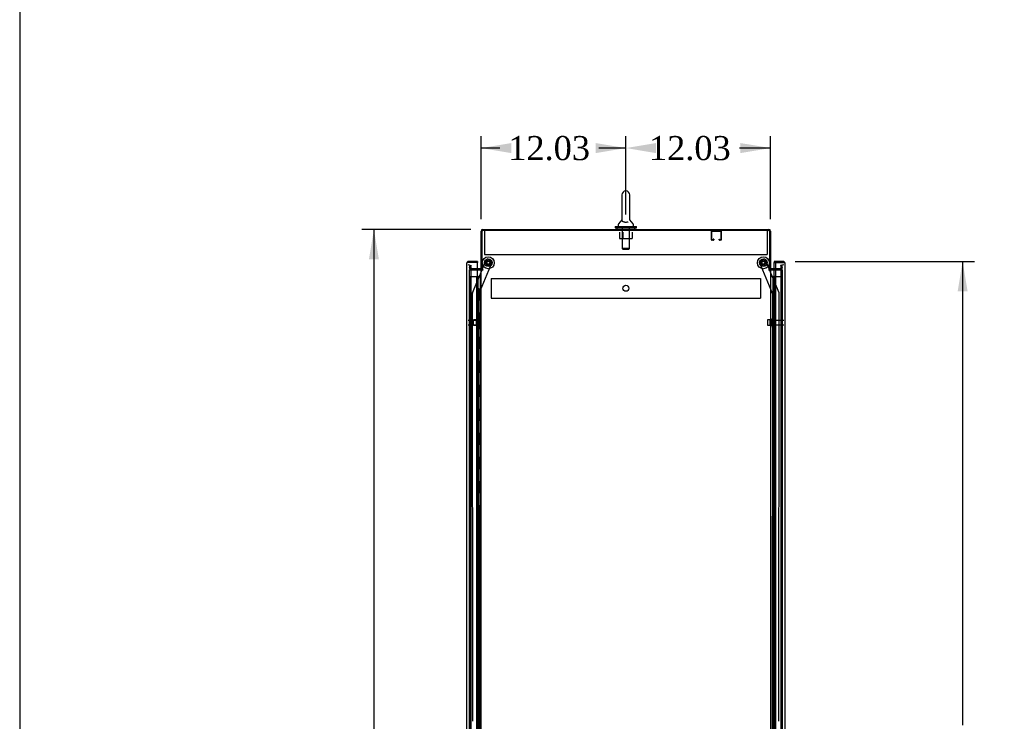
# Model space of a CAD drawing. Header units: inches. Extents: x 2 to 538, y -2 to 358.
# Tile 8 of 19: x 2 to 84, y 183 to 242. Entities that reach past the tile are written whole.
import ezdxf
from ezdxf.enums import TextEntityAlignment as Align
from ezdxf.lldxf.tags import DXFTag

# ---------------------------------------------------------------- set-up
doc = ezdxf.new("R2010")
doc.units = ezdxf.units.IN
doc.header["$MEASUREMENT"] = 0
for name, color, linetype in [('COM50677-1', 7, 'Continuous'), ('COM53964-2', 7, 'Continuous'), ('COM54746-78', 7, 'Continuous'), ('COM55914', 7, 'Continuous'), ('COM70220', 7, 'Continuous'), ('COM70449-3', 7, 'Continuous'), ('COM70839-6', 7, 'Continuous'), ('COM71197-4', 7, 'Continuous'), ('COM71199-6', 7, 'Continuous'), ('Default', 7, 'Continuous'), ('NTS18024', 7, 'Continuous'), ('NTS18147', 7, 'Continuous'), ('ROL87452', 7, 'Continuous'), ('RVT17786', 7, 'Continuous'), ('SCS86414', 7, 'Continuous'), ('STD26122', 7, 'Continuous'), ('WAF25376', 7, 'Continuous'), ('WAF25377', 7, 'Continuous'), ('WAM254785', 7, 'Continuous'), ('WAM30038', 7, 'Continuous')]:
    doc.layers.add(name, color=color, linetype=linetype)
doc.styles.add('SEACAD_Times_New_Roman', font='times.ttf')
tags = doc.linetypes.add('HIDDEN2', pattern=[0.1875, 0.125, -0.0625]).pattern_tags.tags
tags[6:7] = [DXFTag(74, 4), DXFTag(75, 0), DXFTag(340, '0'), DXFTag(46, 0.0), DXFTag(50, 0.0), DXFTag(44, 0.0), DXFTag(45, 0.0)]
tags[4:5] = [DXFTag(74, 4), DXFTag(75, 0), DXFTag(340, '0'), DXFTag(46, 0.0), DXFTag(50, 0.0), DXFTag(44, 0.0), DXFTag(45, 0.0)]
doc.dimstyles.new('HAMMOND_(STH_-_540x360)', dxfattribs={"dimtxt": 2, "dimasz": 2.5, "dimexe": 1, "dimexo": 1, "dimgap": 0.5, "dimtad": 0, "dimtih": 1, "dimtoh": 1, "dimzin": 0, "dimdsep": 46, "dimtxsty": 'SEACAD_Times_New_Roman', "dimblk1": '_SE_FILLED', "dimblk2": '_SE_FILLED', "dimsah": 1, "dimcen": 1, "dimadec": 0, "dimazin": 0, "dimtfac": 0.8, "dimtofl": 0, "dimtmove": 0, "dimatfit": 3, "dimfxl": 1, "dimtolj": 1, "dimtzin": 0, "dimarcsym": 0})

# ---------------------------------------------------------------- blocks, each defined once
blk = doc.blocks.new('SE4')
at = {"layer": 'COM50677-1', "color": 7, "linetype": 'HIDDEN2'}
for p, q in [((40.673, 224.147), (40.673, 223.962)), ((40.673, 223.962), (40.673, 222.147)), ((64.173, 224.147), (64.173, 223.962)), ((64.173, 223.962), (64.173, 222.147)), ((40.673, 222.147), (64.173, 222.147))]:
    blk.add_line(p, q, dxfattribs=at)
at = {"layer": 'COM53964-2', "color": 7, "linetype": 'HIDDEN2'}
for p, q in [((41.235, 220.156), (41.235, 220.018)), ((41.235, 220.156), (63.61, 220.156)), ((41.235, 220.018), (41.235, 218.669)), ((63.61, 220.156), (63.61, 220.018)), ((63.61, 220.018), (63.61, 218.669)), ((41.235, 218.669), (41.235, 218.531)), ((63.61, 218.669), (63.61, 218.531)), ((41.235, 218.531), (63.61, 218.531))]:
    blk.add_line(p, q, dxfattribs=at)
blk.add_circle((52.423, 219.344), 0.25, dxfattribs=at)
at = {"layer": 'COM54746-78', "color": 7, "linetype": 'HIDDEN2'}
for p, q in [((39.49, 220.321), (40.015, 220.321)), ((39.49, 142.321), (39.49, 220.321)), ((40.015, 220.321), (40.04, 220.321)), ((40.032, 220.33), (40.032, 220.356)), ((40.032, 220.356), (40.082, 220.356)), ((40.082, 220.33), (40.032, 220.33)), ((40.04, 142.321), (40.04, 220.321)), ((40.095, 220.321), (40.04, 220.321)), ((40.045, 220.33), (40.045, 142.321)), ((40.082, 220.356), (40.107, 220.356)), ((40.082, 220.33), (40.107, 220.33)), ((40.095, 220.321), (40.136, 220.321)), ((40.095, 219.321), (40.095, 220.321)), ((40.107, 220.356), (40.157, 220.356)), ((40.157, 220.33), (40.107, 220.33)), ((40.136, 220.321), (40.331, 220.321)), ((40.136, 219.321), (40.136, 220.321)), ((40.145, 142.321), (40.145, 220.33)), ((40.157, 220.356), (40.157, 220.33)), ((40.331, 220.321), (40.393, 220.321)), ((40.331, 142.321), (40.331, 220.321)), ((64.701, 220.321), (64.701, 142.321)), ((64.801, 142.321), (64.801, 220.321)), ((64.87, 220.321), (65.355, 220.321)), ((65.355, 142.321), (65.355, 220.321)), ((40.04, 219.321), (40.095, 219.321)), ((40.084, 219.321), (40.212, 219.321)), ((40.084, 218.321), (40.084, 219.321)), ((40.181, 218.321), (40.181, 219.321)), ((40.206, 219.321), (40.206, 218.321)), ((40.212, 218.321), (40.212, 219.321)), ((64.664, 219.321), (64.634, 219.321)), ((64.634, 219.321), (64.634, 218.321)), ((40.04, 218.321), (40.095, 218.321)), ((40.084, 218.321), (40.212, 218.321)), ((40.095, 217.321), (40.095, 218.321)), ((40.136, 217.321), (40.136, 218.321)), ((64.664, 218.321), (64.634, 218.321)), ((40.04, 217.321), (40.095, 217.321)), ((40.084, 217.321), (40.212, 217.321)), ((40.084, 216.321), (40.084, 217.321)), ((40.181, 216.321), (40.181, 217.321)), ((40.206, 217.321), (40.206, 216.321)), ((40.212, 216.321), (40.212, 217.321)), ((64.664, 217.321), (64.634, 217.321)), ((64.634, 217.321), (64.634, 216.321)), ((40.04, 216.321), (40.095, 216.321)), ((40.084, 216.321), (40.212, 216.321)), ((40.095, 215.321), (40.095, 216.321)), ((40.136, 215.321), (40.136, 216.321)), ((64.664, 216.321), (64.634, 216.321)), ((40.04, 215.321), (40.095, 215.321)), ((40.084, 215.321), (40.212, 215.321)), ((40.084, 214.321), (40.084, 215.321)), ((40.181, 214.321), (40.181, 215.321)), ((40.206, 215.321), (40.206, 214.321)), ((40.212, 214.321), (40.212, 215.321)), ((64.664, 215.321), (64.634, 215.321)), ((64.634, 215.321), (64.634, 214.321)), ((40.04, 214.321), (40.095, 214.321)), ((40.084, 214.321), (40.212, 214.321)), ((40.095, 213.321), (40.095, 214.321)), ((40.136, 213.321), (40.136, 214.321)), ((64.664, 214.321), (64.634, 214.321)), ((40.04, 213.321), (40.095, 213.321)), ((40.084, 213.321), (40.212, 213.321)), ((40.084, 212.321), (40.084, 213.321)), ((40.181, 212.321), (40.181, 213.321)), ((40.206, 213.321), (40.206, 212.321)), ((40.212, 212.321), (40.212, 213.321)), ((64.664, 213.321), (64.634, 213.321)), ((64.634, 213.321), (64.634, 212.321)), ((40.04, 212.321), (40.095, 212.321)), ((40.084, 212.321), (40.212, 212.321)), ((40.095, 211.321), (40.095, 212.321)), ((40.136, 211.321), (40.136, 212.321)), ((64.664, 212.321), (64.634, 212.321)), ((40.04, 211.321), (40.095, 211.321)), ((40.084, 211.321), (40.212, 211.321)), ((40.084, 210.321), (40.084, 211.321)), ((40.181, 210.321), (40.181, 211.321)), ((40.206, 211.321), (40.206, 210.321)), ((40.212, 210.321), (40.212, 211.321)), ((64.664, 211.321), (64.634, 211.321)), ((64.634, 211.321), (64.634, 210.321)), ((40.04, 210.321), (40.095, 210.321)), ((40.084, 210.321), (40.212, 210.321)), ((40.095, 209.321), (40.095, 210.321)), ((40.136, 209.321), (40.136, 210.321)), ((64.664, 210.321), (64.634, 210.321)), ((40.04, 209.321), (40.095, 209.321)), ((40.084, 209.321), (40.212, 209.321)), ((40.084, 208.321), (40.084, 209.321)), ((40.181, 208.321), (40.181, 209.321)), ((40.206, 209.321), (40.206, 208.321)), ((40.212, 208.321), (40.212, 209.321)), ((64.664, 209.321), (64.634, 209.321)), ((64.634, 209.321), (64.634, 208.321)), ((40.04, 208.321), (40.095, 208.321)), ((40.084, 208.321), (40.212, 208.321)), ((40.095, 207.321), (40.095, 208.321)), ((40.136, 207.321), (40.136, 208.321)), ((64.664, 208.321), (64.634, 208.321)), ((40.04, 207.321), (40.095, 207.321)), ((40.084, 207.321), (40.212, 207.321)), ((40.084, 206.321), (40.084, 207.321)), ((40.181, 206.321), (40.181, 207.321)), ((40.206, 207.321), (40.206, 206.321)), ((40.212, 206.321), (40.212, 207.321)), ((64.664, 207.321), (64.634, 207.321)), ((64.634, 207.321), (64.634, 206.321)), ((40.04, 206.321), (40.095, 206.321)), ((40.084, 206.321), (40.212, 206.321)), ((40.095, 205.321), (40.095, 206.321)), ((40.136, 205.321), (40.136, 206.321)), ((64.664, 206.321), (64.634, 206.321)), ((40.04, 205.321), (40.095, 205.321)), ((40.084, 205.321), (40.212, 205.321)), ((40.084, 204.321), (40.084, 205.321)), ((40.181, 204.321), (40.181, 205.321)), ((40.206, 205.321), (40.206, 204.321)), ((40.212, 204.321), (40.212, 205.321)), ((64.664, 205.321), (64.634, 205.321)), ((64.634, 205.321), (64.634, 204.321)), ((40.04, 204.321), (40.095, 204.321)), ((40.084, 204.321), (40.212, 204.321)), ((40.095, 203.321), (40.095, 204.321)), ((40.136, 203.321), (40.136, 204.321)), ((64.664, 204.321), (64.634, 204.321)), ((40.04, 203.321), (40.095, 203.321)), ((40.084, 203.321), (40.212, 203.321)), ((40.084, 202.321), (40.084, 203.321)), ((40.181, 202.321), (40.181, 203.321)), ((40.206, 203.321), (40.206, 202.321)), ((40.212, 202.321), (40.212, 203.321)), ((64.664, 203.321), (64.634, 203.321)), ((64.634, 203.321), (64.634, 202.321)), ((40.04, 202.321), (40.095, 202.321)), ((40.084, 202.321), (40.212, 202.321)), ((40.095, 201.321), (40.095, 202.321)), ((40.136, 201.321), (40.136, 202.321)), ((64.664, 202.321), (64.634, 202.321)), ((40.04, 201.321), (40.095, 201.321)), ((40.084, 201.321), (40.212, 201.321)), ((40.084, 200.321), (40.084, 201.321)), ((40.181, 200.321), (40.181, 201.321)), ((40.206, 201.321), (40.206, 200.321)), ((40.212, 200.321), (40.212, 201.321)), ((64.664, 201.321), (64.634, 201.321)), ((64.634, 201.321), (64.634, 200.321)), ((40.04, 200.321), (40.095, 200.321)), ((40.084, 200.321), (40.212, 200.321)), ((40.095, 199.321), (40.095, 200.321)), ((40.136, 199.321), (40.136, 200.321)), ((64.664, 200.321), (64.634, 200.321)), ((40.04, 199.321), (40.095, 199.321)), ((40.084, 199.321), (40.212, 199.321)), ((40.084, 198.321), (40.084, 199.321)), ((40.181, 198.321), (40.181, 199.321)), ((40.206, 199.321), (40.206, 198.321)), ((40.212, 198.321), (40.212, 199.321)), ((64.664, 199.321), (64.634, 199.321)), ((64.634, 199.321), (64.634, 198.321)), ((40.04, 198.321), (40.095, 198.321)), ((40.084, 198.321), (40.212, 198.321)), ((40.095, 197.321), (40.095, 198.321)), ((40.136, 197.321), (40.136, 198.321)), ((64.664, 198.321), (64.634, 198.321)), ((40.04, 197.321), (40.095, 197.321)), ((40.084, 197.321), (40.212, 197.321)), ((40.084, 196.321), (40.084, 197.321)), ((40.181, 196.321), (40.181, 197.321)), ((40.206, 197.321), (40.206, 196.321)), ((40.212, 196.321), (40.212, 197.321)), ((64.664, 197.321), (64.634, 197.321)), ((64.634, 197.321), (64.634, 196.321)), ((40.04, 196.321), (40.095, 196.321)), ((40.084, 196.321), (40.212, 196.321)), ((40.095, 195.321), (40.095, 196.321)), ((40.136, 195.321), (40.136, 196.321)), ((64.664, 196.321), (64.634, 196.321)), ((40.04, 195.321), (40.095, 195.321)), ((40.084, 195.321), (40.212, 195.321)), ((40.084, 194.321), (40.084, 195.321)), ((40.181, 194.321), (40.181, 195.321)), ((40.206, 195.321), (40.206, 194.321)), ((40.212, 194.321), (40.212, 195.321)), ((64.664, 195.321), (64.634, 195.321)), ((64.634, 195.321), (64.634, 194.321)), ((40.04, 194.321), (40.095, 194.321)), ((40.084, 194.321), (40.212, 194.321)), ((40.095, 193.321), (40.095, 194.321)), ((40.136, 193.321), (40.136, 194.321)), ((64.664, 194.321), (64.634, 194.321)), ((40.04, 193.321), (40.095, 193.321)), ((40.084, 193.321), (40.212, 193.321)), ((40.084, 192.321), (40.084, 193.321)), ((40.181, 192.321), (40.181, 193.321)), ((40.206, 193.321), (40.206, 192.321)), ((40.212, 192.321), (40.212, 193.321)), ((64.664, 193.321), (64.634, 193.321)), ((64.634, 193.321), (64.634, 192.321)), ((40.04, 192.321), (40.095, 192.321)), ((40.084, 192.321), (40.212, 192.321)), ((40.095, 191.321), (40.095, 192.321)), ((40.136, 191.321), (40.136, 192.321)), ((64.664, 192.321), (64.634, 192.321)), ((40.04, 191.321), (40.095, 191.321)), ((40.084, 191.321), (40.212, 191.321)), ((40.084, 190.321), (40.084, 191.321)), ((40.181, 190.321), (40.181, 191.321)), ((40.206, 191.321), (40.206, 190.321)), ((40.212, 190.321), (40.212, 191.321)), ((64.664, 191.321), (64.634, 191.321)), ((64.634, 191.321), (64.634, 190.321)), ((40.04, 190.321), (40.095, 190.321)), ((40.084, 190.321), (40.212, 190.321)), ((40.095, 189.321), (40.095, 190.321)), ((40.136, 189.321), (40.136, 190.321)), ((64.664, 190.321), (64.634, 190.321)), ((40.04, 189.321), (40.095, 189.321)), ((40.084, 189.321), (40.212, 189.321)), ((40.084, 188.321), (40.084, 189.321)), ((40.181, 188.321), (40.181, 189.321)), ((40.206, 189.321), (40.206, 188.321)), ((40.212, 188.321), (40.212, 189.321)), ((64.664, 189.321), (64.634, 189.321)), ((64.634, 189.321), (64.634, 188.321)), ((40.04, 188.321), (40.095, 188.321)), ((40.084, 188.321), (40.212, 188.321)), ((40.095, 187.321), (40.095, 188.321)), ((40.136, 187.321), (40.136, 188.321)), ((64.664, 188.321), (64.634, 188.321)), ((40.04, 187.321), (40.095, 187.321)), ((40.084, 187.321), (40.212, 187.321)), ((40.084, 186.321), (40.084, 187.321)), ((40.181, 186.321), (40.181, 187.321)), ((40.206, 187.321), (40.206, 186.321)), ((40.212, 186.321), (40.212, 187.321)), ((64.664, 187.321), (64.634, 187.321)), ((64.634, 187.321), (64.634, 186.321)), ((40.04, 186.321), (40.095, 186.321)), ((40.084, 186.321), (40.212, 186.321)), ((40.095, 185.321), (40.095, 186.321)), ((40.136, 185.321), (40.136, 186.321)), ((64.664, 186.321), (64.634, 186.321)), ((40.04, 185.321), (40.095, 185.321)), ((40.084, 185.321), (40.212, 185.321)), ((40.084, 184.321), (40.084, 185.321)), ((40.181, 184.321), (40.181, 185.321)), ((40.206, 185.321), (40.206, 184.321)), ((40.212, 184.321), (40.212, 185.321)), ((64.664, 185.321), (64.634, 185.321)), ((64.634, 185.321), (64.634, 184.321)), ((40.04, 184.321), (40.095, 184.321)), ((40.084, 184.321), (40.212, 184.321)), ((40.095, 183.321), (40.095, 184.321)), ((40.136, 183.321), (40.136, 184.321)), ((64.664, 184.321), (64.634, 184.321))]:
    blk.add_line(p, q, dxfattribs=at)
at = {"layer": 'COM54746-78', "color": 7, "linetype": 'Continuous'}
for p, q in [((64.453, 220.321), (64.664, 220.321)), ((64.664, 220.321), (64.868, 220.321)), ((64.664, 219.321), (64.664, 220.321)), ((64.688, 220.33), (64.688, 220.356)), ((64.688, 220.356), (64.738, 220.356)), ((64.738, 220.33), (64.688, 220.33)), ((64.701, 220.33), (64.701, 220.321)), ((64.738, 220.356), (64.763, 220.356)), ((64.738, 220.33), (64.763, 220.33)), ((64.763, 220.356), (64.813, 220.356)), ((64.813, 220.33), (64.763, 220.33)), ((64.801, 220.321), (64.801, 220.33)), ((64.813, 220.356), (64.813, 220.33)), ((64.868, 220.321), (64.87, 220.321)), ((64.868, 219.321), (64.868, 220.321)), ((64.868, 219.321), (64.664, 219.321)), ((64.868, 219.321), (64.664, 219.321)), ((64.664, 218.321), (64.664, 219.321)), ((64.868, 218.321), (64.868, 219.321)), ((64.868, 218.321), (64.664, 218.321)), ((64.868, 218.321), (64.664, 218.321)), ((64.664, 217.321), (64.664, 218.321)), ((64.868, 217.321), (64.868, 218.321)), ((64.868, 217.321), (64.664, 217.321)), ((64.868, 217.321), (64.664, 217.321)), ((64.664, 216.321), (64.664, 217.321)), ((64.868, 216.321), (64.868, 217.321)), ((64.868, 216.321), (64.664, 216.321)), ((64.868, 216.321), (64.664, 216.321)), ((64.664, 215.321), (64.664, 216.321)), ((64.868, 215.321), (64.868, 216.321)), ((64.868, 215.321), (64.664, 215.321)), ((64.868, 215.321), (64.664, 215.321)), ((64.664, 214.321), (64.664, 215.321)), ((64.868, 214.321), (64.868, 215.321)), ((64.868, 214.321), (64.664, 214.321)), ((64.868, 214.321), (64.664, 214.321)), ((64.664, 213.321), (64.664, 214.321)), ((64.868, 213.321), (64.868, 214.321)), ((64.868, 213.321), (64.664, 213.321)), ((64.868, 213.321), (64.664, 213.321)), ((64.664, 212.321), (64.664, 213.321)), ((64.868, 212.321), (64.868, 213.321)), ((64.868, 212.321), (64.664, 212.321)), ((64.868, 212.321), (64.664, 212.321)), ((64.664, 211.321), (64.664, 212.321)), ((64.868, 211.321), (64.868, 212.321)), ((64.868, 211.321), (64.664, 211.321)), ((64.868, 211.321), (64.664, 211.321)), ((64.664, 210.321), (64.664, 211.321)), ((64.868, 210.321), (64.868, 211.321)), ((64.868, 210.321), (64.664, 210.321)), ((64.868, 210.321), (64.664, 210.321)), ((64.664, 209.321), (64.664, 210.321)), ((64.868, 209.321), (64.868, 210.321)), ((64.868, 209.321), (64.664, 209.321)), ((64.868, 209.321), (64.664, 209.321)), ((64.664, 208.321), (64.664, 209.321)), ((64.868, 208.321), (64.868, 209.321)), ((64.868, 208.321), (64.664, 208.321)), ((64.868, 208.321), (64.664, 208.321)), ((64.664, 207.321), (64.664, 208.321)), ((64.868, 207.321), (64.868, 208.321)), ((64.868, 207.321), (64.664, 207.321)), ((64.868, 207.321), (64.664, 207.321)), ((64.664, 206.321), (64.664, 207.321)), ((64.868, 206.321), (64.868, 207.321)), ((64.868, 206.321), (64.664, 206.321)), ((64.868, 206.321), (64.664, 206.321)), ((64.664, 205.321), (64.664, 206.321)), ((64.868, 205.321), (64.868, 206.321)), ((64.868, 205.321), (64.664, 205.321)), ((64.868, 205.321), (64.664, 205.321)), ((64.664, 204.321), (64.664, 205.321)), ((64.868, 204.321), (64.868, 205.321)), ((64.868, 204.321), (64.664, 204.321)), ((64.868, 204.321), (64.664, 204.321)), ((64.664, 203.321), (64.664, 204.321)), ((64.868, 203.321), (64.868, 204.321)), ((64.868, 203.321), (64.664, 203.321)), ((64.868, 203.321), (64.664, 203.321)), ((64.664, 202.321), (64.664, 203.321)), ((64.868, 202.321), (64.868, 203.321)), ((64.868, 202.321), (64.664, 202.321)), ((64.868, 202.321), (64.664, 202.321)), ((64.664, 201.321), (64.664, 202.321)), ((64.868, 201.321), (64.868, 202.321)), ((64.868, 201.321), (64.664, 201.321)), ((64.868, 201.321), (64.664, 201.321)), ((64.664, 200.321), (64.664, 201.321)), ((64.868, 200.321), (64.868, 201.321)), ((64.868, 200.321), (64.664, 200.321)), ((64.868, 200.321), (64.664, 200.321)), ((64.664, 199.321), (64.664, 200.321)), ((64.868, 199.321), (64.868, 200.321)), ((64.868, 199.321), (64.664, 199.321)), ((64.868, 199.321), (64.664, 199.321)), ((64.664, 198.321), (64.664, 199.321)), ((64.868, 198.321), (64.868, 199.321)), ((64.868, 198.321), (64.664, 198.321)), ((64.868, 198.321), (64.664, 198.321)), ((64.664, 197.321), (64.664, 198.321)), ((64.868, 197.321), (64.868, 198.321)), ((64.868, 197.321), (64.664, 197.321)), ((64.868, 197.321), (64.664, 197.321)), ((64.664, 196.321), (64.664, 197.321)), ((64.868, 196.321), (64.868, 197.321)), ((64.868, 196.321), (64.664, 196.321)), ((64.868, 196.321), (64.664, 196.321)), ((64.664, 195.321), (64.664, 196.321)), ((64.868, 195.321), (64.868, 196.321)), ((64.868, 195.321), (64.664, 195.321)), ((64.868, 195.321), (64.664, 195.321)), ((64.664, 194.321), (64.664, 195.321)), ((64.868, 194.321), (64.868, 195.321)), ((64.868, 194.321), (64.664, 194.321)), ((64.868, 194.321), (64.664, 194.321)), ((64.664, 193.321), (64.664, 194.321)), ((64.868, 193.321), (64.868, 194.321)), ((64.868, 193.321), (64.664, 193.321)), ((64.868, 193.321), (64.664, 193.321)), ((64.664, 192.321), (64.664, 193.321)), ((64.868, 192.321), (64.868, 193.321)), ((64.868, 192.321), (64.664, 192.321)), ((64.868, 192.321), (64.664, 192.321)), ((64.664, 191.321), (64.664, 192.321)), ((64.868, 191.321), (64.868, 192.321)), ((64.868, 191.321), (64.664, 191.321)), ((64.868, 191.321), (64.664, 191.321)), ((64.664, 190.321), (64.664, 191.321)), ((64.868, 190.321), (64.868, 191.321)), ((64.868, 190.321), (64.664, 190.321)), ((64.868, 190.321), (64.664, 190.321)), ((64.664, 189.321), (64.664, 190.321)), ((64.868, 189.321), (64.868, 190.321)), ((64.868, 189.321), (64.664, 189.321)), ((64.868, 189.321), (64.664, 189.321)), ((64.664, 188.321), (64.664, 189.321)), ((64.868, 188.321), (64.868, 189.321)), ((64.868, 188.321), (64.664, 188.321)), ((64.868, 188.321), (64.664, 188.321)), ((64.664, 187.321), (64.664, 188.321)), ((64.868, 187.321), (64.868, 188.321)), ((64.868, 187.321), (64.664, 187.321)), ((64.868, 187.321), (64.664, 187.321)), ((64.664, 186.321), (64.664, 187.321)), ((64.868, 186.321), (64.868, 187.321)), ((64.868, 186.321), (64.664, 186.321)), ((64.868, 186.321), (64.664, 186.321)), ((64.664, 185.321), (64.664, 186.321)), ((64.868, 185.321), (64.868, 186.321)), ((64.868, 185.321), (64.664, 185.321)), ((64.868, 185.321), (64.664, 185.321)), ((64.664, 184.321), (64.664, 185.321)), ((64.868, 184.321), (64.868, 185.321)), ((64.868, 184.321), (64.664, 184.321)), ((64.868, 184.321), (64.664, 184.321)), ((64.664, 183.321), (64.664, 184.321)), ((64.868, 183.321), (64.868, 184.321))]:
    blk.add_line(p, q, dxfattribs=at)
at = {"layer": 'COM55914', "color": 7, "linetype": 'HIDDEN2'}
for p, q in [((59.545, 223.377), (59.545, 224.104)), ((59.585, 223.377), (59.585, 224.104)), ((59.588, 224.107), (60.315, 224.107)), ((60.318, 224.104), (60.318, 223.377)), ((60.358, 224.104), (60.358, 223.377)), ((59.69, 223.374), (59.588, 223.374)), ((59.69, 223.334), (59.588, 223.334)), ((59.693, 223.428), (59.693, 223.377)), ((59.733, 223.428), (59.693, 223.428)), ((59.733, 223.428), (59.733, 223.377)), ((60.17, 223.377), (60.17, 223.428)), ((60.17, 223.428), (60.21, 223.428)), ((60.21, 223.377), (60.21, 223.428)), ((60.315, 223.374), (60.213, 223.374)), ((60.315, 223.334), (60.213, 223.334))]:
    blk.add_line(p, q, dxfattribs=at)
for centre, radius, start, end in [((59.588, 224.104), 0.043, 90, 180), ((59.588, 224.104), 0.003, 90, 180), ((60.315, 224.104), 0.043, 0, 90), ((60.315, 224.104), 0.003, 0, 90), ((59.588, 223.377), 0.043, 180, 270), ((59.588, 223.377), 0.003, 180, 270), ((59.69, 223.377), 0.003, 270, 0), ((59.69, 223.377), 0.043, 270, 0), ((60.213, 223.377), 0.043, 180, 270), ((60.213, 223.377), 0.003, 180, 270), ((60.315, 223.377), 0.003, 270, 0), ((60.315, 223.377), 0.043, 270, 0)]:
    blk.add_arc(centre, radius, start, end, dxfattribs=at)
at = {"layer": 'COM70220', "color": 7, "linetype": 'HIDDEN2'}
for p, q in [((39.551, 220.789), (39.551, 221.039)), ((65.295, 221.039), (65.295, 220.789)), ((39.551, 141.854), (39.551, 220.789)), ((65.295, 220.789), (65.295, 141.854))]:
    blk.add_line(p, q, dxfattribs=at)
for centre, start, end in [((39.301, 221.039), 0, 90), ((65.545, 221.039), 90, 180)]:
    blk.add_arc(centre, 0.25, start, end, dxfattribs=at)
at = {"layer": 'COM70449-3', "color": 7, "linetype": 'Continuous'}
for p, q in [((40.393, 220.897), (40.393, 224.099)), ((40.536, 224.242), (64.31, 224.242)), ((64.453, 224.099), (64.453, 220.897)), ((40.345, 220.962), (40.081, 220.962)), ((40.488, 220.897), (40.393, 220.897)), ((64.358, 220.897), (64.453, 220.897)), ((64.87, 220.962), (64.501, 220.962))]:
    blk.add_line(p, q, dxfattribs=at)
at = {"layer": 'COM70449-3', "color": 7, "linetype": 'HIDDEN2'}
for p, q in [((39.427, 221.035), (39.468, 221.264)), ((39.468, 221.264), (39.561, 221.247)), ((39.521, 221.019), (39.561, 221.247)), ((65.377, 221.264), (65.284, 221.247)), ((65.284, 221.247), (65.324, 221.019)), ((65.377, 221.264), (65.418, 221.035)), ((40.081, 220.962), (39.568, 220.962)), ((65.277, 220.962), (64.87, 220.962))]:
    blk.add_line(p, q, dxfattribs=at)
at = {"layer": 'COM70449-3', "color": 7, "linetype": 'Continuous'}
for centre, radius, start, end in [((40.536, 224.099), 0.143, 90, 180), ((64.31, 224.099), 0.143, 0, 90), ((40.345, 221.01), 0.048, 270, 0), ((40.345, 221.01), 0.143, 270, 307.79488), ((64.501, 221.01), 0.143, 232.20512, 270), ((64.501, 221.01), 0.048, 180, 270)]:
    blk.add_arc(centre, radius, start, end, dxfattribs=at)
at = {"layer": 'COM70449-3', "color": 7, "linetype": 'HIDDEN2'}
for centre, radius, start, end in [((40.536, 224.099), 0.048, 90, 180), ((64.31, 224.099), 0.048, 0, 90), ((39.568, 221.01), 0.143, 170, 270), ((65.277, 221.01), 0.143, 270, 10), ((39.568, 221.01), 0.048, 170, 270), ((65.277, 221.01), 0.048, 270, 10)]:
    blk.add_arc(centre, radius, start, end, dxfattribs=at)
at = {"layer": 'COM70839-6', "color": 7, "linetype": 'HIDDEN2'}
for p, q in [((40.207, 218.848), (41.307, 221.505)), ((40.481, 220.897), (40.816, 221.708)), ((40.98, 221.776), (41.239, 221.668)), ((64.638, 218.848), (63.538, 221.505)), ((63.606, 221.668), (63.866, 221.776)), ((64.364, 220.897), (64.029, 221.708)), ((39.686, 218.977), (40.468, 220.867)), ((65.16, 218.977), (64.377, 220.867)), ((39.689, 183.347), (39.676, 218.929)), ((40.221, 181.972), (40.207, 218.848)), ((64.624, 181.972), (64.638, 218.848)), ((65.156, 183.347), (65.169, 218.929))]:
    blk.add_line(p, q, dxfattribs=at)
at = {"layer": 'COM70839-6', "color": 7, "linetype": 'Continuous'}
for p, q in [((40.468, 220.867), (40.481, 220.897)), ((64.377, 220.867), (64.364, 220.897))]:
    blk.add_line(p, q, dxfattribs=at)
at = {"layer": 'COM70839-6', "color": 7, "linetype": 'HIDDEN2'}
for centre in [(40.988, 221.468), (63.858, 221.468)]:
    blk.add_circle(centre, 0.129, dxfattribs=at)
for centre, start, end in [((40.932, 221.66), 67.50917, 157.50917), ((41.191, 221.553), 337.50917, 67.50917), ((63.654, 221.553), 112.49083, 202.49083), ((63.913, 221.66), 22.49083, 112.49083), ((39.801, 218.929), 157.50917, 180.02117), ((65.044, 218.929), 359.97883, 22.49083)]:
    blk.add_arc(centre, 0.125, start, end, dxfattribs=at)
at = {"layer": 'COM71197-4', "color": 7, "linetype": 'Continuous'}
for p, q in [((64.358, 224.147), (40.488, 224.147)), ((40.488, 220.897), (40.488, 224.147)), ((64.358, 224.147), (64.358, 220.897)), ((40.081, 220.867), (40.345, 220.867)), ((40.393, 220.867), (40.345, 220.867)), ((40.393, 220.867), (40.536, 220.867)), ((40.393, 141.557), (40.393, 220.867)), ((40.536, 220.897), (40.488, 220.897)), ((64.31, 220.897), (64.358, 220.897)), ((64.31, 220.867), (64.453, 220.867)), ((64.453, 220.867), (64.453, 141.557)), ((64.501, 220.867), (64.453, 220.867)), ((64.501, 220.867), (64.87, 220.867))]:
    blk.add_line(p, q, dxfattribs=at)
at = {"layer": 'COM71197-4', "color": 7, "linetype": 'HIDDEN2'}
for p, q in [((39.426, 220.867), (40.081, 220.867)), ((39.426, 141.557), (39.426, 220.867)), ((64.87, 220.867), (65.42, 220.867)), ((65.42, 220.867), (65.42, 141.557))]:
    blk.add_line(p, q, dxfattribs=at)
at = {"layer": 'COM71197-4', "color": 7, "linetype": 'Continuous'}
for centre, start, end in [((40.536, 220.882), 270, 90), ((64.31, 220.882), 90, 270)]:
    blk.add_arc(centre, 0.015, start, end, dxfattribs=at)
at = {"layer": 'COM71199-6', "color": 7, "linetype": 'Continuous'}
for p, q in [((39.206, 221.445), (39.206, 221.445)), ((39.206, 221.445), (39.206, 221.445)), ((39.206, 221.444), (39.206, 221.445)), ((39.206, 141.198), (39.206, 221.444)), ((39.286, 221.493), (39.235, 221.531)), ((39.349, 221.492), (39.235, 221.492)), ((39.349, 221.493), (39.286, 221.493)), ((40.081, 221.587), (39.349, 221.587)), ((39.349, 221.493), (39.349, 221.492)), ((40.081, 221.492), (39.349, 221.492)), ((40.081, 221.492), (39.349, 221.492)), ((40.081, 221.587), (40.081, 221.492)), ((40.081, 141.15), (40.081, 221.492)), ((64.765, 221.587), (64.765, 221.492)), ((65.497, 221.587), (64.765, 221.587)), ((64.765, 220.962), (64.765, 221.492)), ((64.765, 221.492), (64.87, 221.492)), ((64.765, 221.492), (65.497, 221.492)), ((64.87, 221.492), (64.87, 141.15)), ((65.497, 221.492), (64.87, 221.492)), ((65.497, 221.493), (65.497, 221.492)), ((65.559, 221.493), (65.497, 221.493)), ((65.497, 221.492), (65.61, 221.492)), ((65.559, 221.493), (65.61, 221.531)), ((65.64, 221.445), (65.64, 221.445)), ((65.64, 221.445), (65.64, 221.444)), ((65.64, 221.444), (65.64, 141.198))]:
    blk.add_line(p, q, dxfattribs=at)
at = {"layer": 'COM71199-6', "color": 7, "linetype": 'HIDDEN2'}
blk.add_line((64.765, 141.462), (64.765, 220.962), dxfattribs=at)
at = {"layer": 'COM71199-6', "color": 7, "linetype": 'Continuous'}
for centre, start, end in [((39.349, 221.444), 142.49641, 179.84393), ((39.349, 221.444), 179.92383, 180), ((39.349, 221.444), 90, 142.49641), ((65.497, 221.444), 37.50359, 90), ((65.497, 221.444), 0.15607, 37.50359), ((65.497, 221.444), 0, 0.07617)]:
    blk.add_arc(centre, 0.143, start, end, dxfattribs=at)
for points in [[(39.235, 221.492), (39.226, 221.484), (39.218, 221.476), (39.211, 221.464), (39.209, 221.46), (39.206, 221.453), (39.206, 221.449), (39.206, 221.445)], [(65.61, 221.492), (65.619, 221.484), (65.627, 221.476), (65.634, 221.464), (65.636, 221.46), (65.639, 221.453), (65.64, 221.449), (65.64, 221.445)]]:
    blk.add_open_spline(points, degree=3, knots=[0, 0, 0, 0, 0.5, 0.5, 0.75, 0.75, 1, 1, 1, 1], dxfattribs=at)
at = {"layer": 'NTS18024', "color": 7, "linetype": 'HIDDEN2'}
for p, q in [((51.885, 224.022), (51.885, 223.477)), ((52.16, 224.022), (52.16, 223.477)), ((52.686, 224.022), (52.686, 223.477)), ((52.958, 224.022), (52.958, 223.477)), ((51.885, 223.477), (52.16, 223.477)), ((52.16, 223.477), (52.686, 223.477)), ((52.686, 223.477), (52.958, 223.477))]:
    blk.add_line(p, q, dxfattribs=at)
at = {"layer": 'NTS18147', "color": 7, "linetype": 'HIDDEN2'}
for p, q in [((40.208, 216.988), (40.208, 216.992)), ((40.271, 216.992), (40.208, 216.992)), ((40.208, 216.988), (40.208, 216.799)), ((40.208, 216.988), (40.271, 216.988)), ((40.271, 216.988), (40.271, 216.992)), ((64.637, 216.988), (64.637, 216.992)), ((64.7, 216.992), (64.637, 216.992)), ((64.637, 216.988), (64.637, 216.799)), ((64.637, 216.988), (64.7, 216.988)), ((64.7, 216.988), (64.7, 216.992)), ((39.77, 216.272), (39.77, 216.712)), ((40.208, 216.712), (39.77, 216.712)), ((39.77, 216.272), (40.208, 216.272)), ((40.208, 216.799), (40.208, 216.681)), ((40.271, 216.799), (40.208, 216.799)), ((40.208, 216.681), (40.208, 216.304)), ((40.208, 216.681), (40.271, 216.681)), ((40.208, 216.304), (40.208, 216.186)), ((40.271, 216.304), (40.208, 216.304)), ((40.208, 216.186), (40.208, 215.997)), ((40.208, 216.186), (40.271, 216.186)), ((40.271, 216.681), (40.271, 216.799)), ((40.271, 216.186), (40.271, 216.304)), ((40.333, 216.839), (40.333, 216.893)), ((40.333, 216.091), (40.333, 216.146)), ((64.2, 216.712), (64.2, 216.272)), ((64.637, 216.712), (64.2, 216.712)), ((64.2, 216.272), (64.637, 216.272)), ((64.637, 216.799), (64.637, 216.681)), ((64.7, 216.799), (64.637, 216.799)), ((64.637, 216.681), (64.637, 216.304)), ((64.637, 216.681), (64.7, 216.681)), ((64.637, 216.304), (64.637, 216.186)), ((64.7, 216.304), (64.637, 216.304)), ((64.637, 216.186), (64.637, 215.997)), ((64.637, 216.186), (64.7, 216.186)), ((64.7, 216.681), (64.7, 216.799)), ((64.7, 216.186), (64.7, 216.304)), ((64.762, 216.839), (64.762, 216.893)), ((64.762, 216.091), (64.762, 216.146)), ((40.208, 215.997), (40.208, 215.992)), ((40.271, 215.997), (40.208, 215.997)), ((40.208, 215.992), (40.271, 215.992)), ((40.271, 215.997), (40.271, 215.992)), ((64.637, 215.997), (64.637, 215.992)), ((64.7, 215.997), (64.637, 215.997)), ((64.637, 215.992), (64.7, 215.992)), ((64.7, 215.997), (64.7, 215.992))]:
    blk.add_line(p, q, dxfattribs=at)
for centre in [(40.015, 216.492), (64.444, 216.492)]:
    blk.add_arc(centre, 0.318, 323.63381, 36.36619, dxfattribs=at)
for centre, start_param, end_param in [((40.015, 216.893), 2.506883, 3.776302), ((64.444, 216.893), 2.506883, 3.776302), ((40.015, 216.839), 2.506883, 3.141593), ((40.015, 216.146), 3.141593, 3.776302), ((40.015, 216.091), 2.506883, 3.776302), ((64.444, 216.839), 2.506883, 3.141593), ((64.444, 216.146), 3.141593, 3.776302), ((64.444, 216.091), 2.506883, 3.776302)]:
    blk.add_ellipse(centre, major_axis=(-0.318, 0), ratio=0.5, start_param=start_param, end_param=end_param, dxfattribs=at)
at = {"layer": 'ROL87452', "color": 7, "linetype": 'HIDDEN2'}
for centre, radius in [((40.988, 221.468), 0.5), ((63.858, 221.468), 0.5), ((40.988, 221.468), 0.206)]:
    blk.add_circle(centre, radius, dxfattribs=at)
at = {"layer": 'RVT17786', "color": 7, "linetype": 'HIDDEN2'}
for centre, radius in [((40.988, 221.468), 0.217), ((63.858, 221.468), 0.217), ((63.858, 221.468), 0.125)]:
    blk.add_circle(centre, radius, dxfattribs=at)
at = {"layer": 'SCS86414', "color": 7, "linetype": 'Continuous'}
for p, q in [((52.091, 227.107), (52.091, 225.038)), ((52.754, 225.037), (52.754, 227.107)), ((51.798, 224.662), (51.798, 224.542)), ((52.082, 225.027), (51.811, 224.7)), ((52.754, 225.036), (52.754, 225.037)), ((53.034, 224.7), (52.763, 225.027)), ((53.048, 224.542), (53.048, 224.662))]:
    blk.add_line(p, q, dxfattribs=at)
at = {"layer": 'SCS86414', "color": 7, "linetype": 'HIDDEN2'}
for p, q in [((52.111, 224.482), (52.111, 222.667)), ((52.735, 222.667), (52.735, 224.482)), ((52.735, 222.667), (52.111, 222.667)), ((52.111, 222.667), (52.171, 222.607)), ((52.675, 222.607), (52.735, 222.667)), ((52.171, 222.607), (52.675, 222.607))]:
    blk.add_line(p, q, dxfattribs=at)
at = {"layer": 'SCS86414', "color": 7, "linetype": 'Continuous'}
for centre, radius, start, end in [((52.423, 227.107), 0.331, 0, 180), ((51.858, 224.662), 0.06, 140.32138, 180), ((51.858, 224.542), 0.06, 180, 270), ((52.988, 224.542), 0.06, 270, 0), ((52.988, 224.662), 0.06, 0, 39.67862)]:
    blk.add_arc(centre, radius, start, end, dxfattribs=at)
blk.add_open_spline([(52.629, 224.868), (52.628, 224.868), (52.612, 224.859), (52.567, 224.844), (52.495, 224.829), (52.415, 224.825), (52.338, 224.831), (52.268, 224.846), (52.208, 224.87), (52.159, 224.901), (52.123, 224.937), (52.1, 224.978), (52.092, 225.017), (52.091, 225.041), (52.091, 225.045), (52.091, 225.046)], degree=3, knots=[0, 0, 0, 0, 0.00248, 0.080886, 0.164165, 0.243761, 0.320708, 0.39793, 0.477818, 0.562253, 0.653858, 0.755481, 0.873978, 0.96821, 1, 1, 1, 1], dxfattribs=at)
at = {"layer": 'STD26122', "color": 7, "linetype": 'HIDDEN2'}
for p, q in [((40.266, 216.677), (39.301, 216.677)), ((39.301, 216.307), (40.266, 216.307)), ((40.266, 216.307), (40.266, 216.677)), ((40.301, 216.642), (40.266, 216.677)), ((40.266, 216.307), (40.301, 216.342)), ((40.301, 216.342), (40.301, 216.642)), ((64.58, 216.677), (64.545, 216.642)), ((64.545, 216.342), (64.545, 216.642)), ((64.545, 216.342), (64.58, 216.307)), ((64.58, 216.677), (64.58, 216.307)), ((65.545, 216.677), (64.58, 216.677)), ((64.58, 216.307), (65.545, 216.307))]:
    blk.add_line(p, q, dxfattribs=at)
at = {"layer": 'WAF25376', "color": 7, "linetype": 'HIDDEN2'}
for centre, radius in [((40.988, 221.468), 0.315), ((40.988, 221.468), 0.14), ((63.858, 221.468), 0.315), ((63.858, 221.468), 0.14)]:
    blk.add_circle(centre, radius, dxfattribs=at)
at = {"layer": 'WAF25377', "color": 7, "linetype": 'Continuous'}
for p, q in [((51.548, 224.482), (53.298, 224.482)), ((51.548, 224.482), (51.548, 224.367)), ((51.548, 224.367), (53.298, 224.367)), ((53.298, 224.367), (53.298, 224.482))]:
    blk.add_line(p, q, dxfattribs=at)
at = {"layer": 'WAM254785', "color": 7, "linetype": 'Continuous'}
for p, q in [((51.673, 224.367), (51.673, 224.242)), ((53.173, 224.242), (53.173, 224.367))]:
    blk.add_line(p, q, dxfattribs=at)
at = {"layer": 'WAM30038', "color": 7, "linetype": 'HIDDEN2'}
for p, q in [((39.995, 216.666), (39.995, 216.721)), ((40.04, 216.694), (39.995, 216.666)), ((39.995, 216.641), (40.04, 216.67)), ((39.995, 216.666), (40.011, 216.653)), ((39.995, 216.51), (39.995, 216.641)), ((40.04, 216.51), (39.995, 216.51)), ((39.995, 216.343), (39.995, 216.475)), ((39.995, 216.475), (40.04, 216.475)), ((40.04, 216.315), (39.995, 216.343)), ((40.011, 216.331), (39.995, 216.319)), ((39.995, 216.264), (39.995, 216.319)), ((39.995, 216.319), (40.04, 216.29)), ((40.011, 216.653), (40.05, 216.678)), ((40.049, 216.307), (40.011, 216.331)), ((40.059, 216.117), (40.059, 216.867)), ((40.083, 216.867), (40.059, 216.867)), ((40.083, 216.117), (40.083, 216.867)), ((64.424, 216.666), (64.424, 216.721)), ((64.469, 216.694), (64.424, 216.666)), ((64.424, 216.641), (64.469, 216.67)), ((64.424, 216.666), (64.44, 216.653)), ((64.424, 216.51), (64.424, 216.641)), ((64.469, 216.51), (64.424, 216.51)), ((64.424, 216.343), (64.424, 216.475)), ((64.424, 216.475), (64.469, 216.475)), ((64.469, 216.315), (64.424, 216.343)), ((64.44, 216.331), (64.424, 216.319)), ((64.424, 216.264), (64.424, 216.319)), ((64.424, 216.319), (64.469, 216.29)), ((64.44, 216.653), (64.479, 216.678)), ((64.479, 216.307), (64.44, 216.331)), ((64.488, 216.117), (64.488, 216.867)), ((64.512, 216.867), (64.488, 216.867)), ((64.512, 216.117), (64.512, 216.867)), ((40.059, 216.117), (40.083, 216.117)), ((64.488, 216.117), (64.512, 216.117))]:
    blk.add_line(p, q, dxfattribs=at)
for centre, radius, start, end in [((39.474, 217.395), 0.85, 311.70584, 313.44931), ((40.041, 216.492), 0.0181, 1.77183, 93.07302), ((40.041, 216.493), 0.0182, 267.1609, 357.99424), ((39.472, 215.587), 0.854, 46.55474, 48.29011), ((63.904, 217.395), 0.85, 311.70584, 313.44931), ((64.47, 216.492), 0.0181, 1.77183, 93.07302), ((64.47, 216.493), 0.0182, 267.1609, 357.99424), ((63.901, 215.587), 0.854, 46.55474, 48.29011)]:
    blk.add_arc(centre, radius, start, end, dxfattribs=at)
for points, knots in [([(39.995, 216.721), (40.008, 216.732), (40.021, 216.744), (40.034, 216.755), (40.036, 216.757), (40.038, 216.759), (40.04, 216.761)], [0, 0, 0, 0, 0.858552, 0.858552, 0.858552, 1, 1, 1, 1]), ([(40.04, 216.224), (40.038, 216.226), (40.036, 216.228), (40.034, 216.23), (40.021, 216.241), (40.008, 216.253), (39.995, 216.264)], [0, 0, 0, 0, 0.141448, 0.141448, 0.141448, 1, 1, 1, 1]), ([(40.053, 216.7), (40.053, 216.7), (40.053, 216.7), (40.048, 216.699), (40.044, 216.697), (40.04, 216.694)], [0.4389304, 0.4389304, 0.4389304, 0.4389304, 0.5, 0.5, 1, 1, 1, 1]), ([(40.04, 216.67), (40.042, 216.671), (40.044, 216.673), (40.048, 216.676), (40.05, 216.678), (40.054, 216.683), (40.056, 216.685), (40.058, 216.69), (40.059, 216.692), (40.059, 216.694)], [0, 0, 0, 0, 0.25, 0.25, 0.5, 0.5, 0.75, 0.75, 1, 1, 1, 1]), ([(40.059, 216.29), (40.059, 216.292), (40.058, 216.295), (40.056, 216.3), (40.054, 216.302), (40.048, 216.309), (40.044, 216.312), (40.04, 216.315)], [0, 0, 0, 0, 0.25, 0.25, 0.5, 0.5, 1, 1, 1, 1]), ([(40.04, 216.29), (40.042, 216.289), (40.044, 216.288), (40.048, 216.286), (40.05, 216.286), (40.053, 216.285), (40.053, 216.285), (40.053, 216.285)], [0, 0, 0, 0, 0.25, 0.25, 0.5, 0.5, 0.5626015, 0.5626015, 0.5626015, 0.5626015]), ([(64.424, 216.721), (64.437, 216.732), (64.45, 216.744), (64.463, 216.755), (64.465, 216.757), (64.467, 216.759), (64.469, 216.761)], [0, 0, 0, 0, 0.858552, 0.858552, 0.858552, 1, 1, 1, 1]), ([(64.469, 216.224), (64.467, 216.226), (64.465, 216.228), (64.463, 216.23), (64.45, 216.241), (64.437, 216.253), (64.424, 216.264)], [0, 0, 0, 0, 0.141448, 0.141448, 0.141448, 1, 1, 1, 1]), ([(64.483, 216.7), (64.482, 216.7), (64.482, 216.7), (64.478, 216.699), (64.473, 216.697), (64.469, 216.694)], [0.4389304, 0.4389304, 0.4389304, 0.4389304, 0.5, 0.5, 1, 1, 1, 1]), ([(64.469, 216.67), (64.471, 216.671), (64.473, 216.673), (64.477, 216.676), (64.479, 216.678), (64.483, 216.683), (64.485, 216.685), (64.487, 216.69), (64.488, 216.692), (64.488, 216.694)], [0, 0, 0, 0, 0.25, 0.25, 0.5, 0.5, 0.75, 0.75, 1, 1, 1, 1]), ([(64.488, 216.29), (64.488, 216.292), (64.487, 216.295), (64.485, 216.3), (64.483, 216.302), (64.478, 216.309), (64.473, 216.312), (64.469, 216.315)], [0, 0, 0, 0, 0.25, 0.25, 0.5, 0.5, 1, 1, 1, 1]), ([(64.469, 216.29), (64.471, 216.289), (64.473, 216.288), (64.477, 216.286), (64.479, 216.286), (64.482, 216.285), (64.482, 216.285), (64.483, 216.285)], [0, 0, 0, 0, 0.25, 0.25, 0.5, 0.5, 0.5626015, 0.5626015, 0.5626015, 0.5626015])]:
    blk.add_open_spline(points, degree=3, knots=knots, dxfattribs=at)
blk = doc.blocks.new('DMBLK4440')
at = {"layer": 'Default', "linetype": 'Continuous'}
for points in [[(42.893, 231.421), (40.393, 231.005), (42.893, 230.588)], [(49.923, 231.421), (49.923, 230.588), (52.423, 231.005)]]:
    blk.add_hatch(color=7, dxfattribs=at).paths.add_polyline_path(points)
at = {"layer": 'Default', "color": 7, "linetype": 'Continuous'}
for p, q in [((40.393, 225.099), (40.393, 232.005)), ((52.423, 225.482), (52.423, 232.005)), ((41.946, 231.005), (40.393, 231.005)), ((52.423, 231.005), (50.171, 231.005))]:
    blk.add_line(p, q, dxfattribs=at)
at = {"layer": 'Default', "color": 7, "linetype": 'Continuous', "style": 'SEACAD_Times_New_Roman'}
blk.add_text('12.03', height=2, dxfattribs=at).set_placement((42.646, 232.005), align=Align.TOP_LEFT)
blk = doc.blocks.new('_SE_FILLED')
at = {"color": 0}
blk.add_line((0, 0), (-1, 0), dxfattribs=at)
blk.add_solid([(0, 0), (-1, -0.1665), (-1, 0.1665), (0, 0)], dxfattribs=at)
blk = doc.blocks.new('DMBLK4447')
at = {"layer": 'Default', "linetype": 'Continuous'}
for points in [[(80.841, 219.087), (80.424, 221.587), (80.008, 219.087)], [(80.841, 143.555), (80.008, 143.555), (80.424, 141.055)]]:
    blk.add_hatch(color=7, dxfattribs=at).paths.add_polyline_path(points)
at = {"layer": 'Default', "color": 7, "linetype": 'Continuous'}
for p, q in [((66.497, 221.587), (81.424, 221.587)), ((80.424, 221.587), (80.424, 183.021)), ((80.424, 177.321), (80.424, 141.055)), ((66.131, 141.055), (81.424, 141.055))]:
    blk.add_line(p, q, dxfattribs=at)
at = {"layer": 'Default', "color": 7, "linetype": 'Continuous', "style": 'SEACAD_Times_New_Roman'}
for s, p in [('80.53', (77.012, 182.321)), ('DOOR', (76.23, 179.321))]:
    blk.add_text(s, height=2, dxfattribs=at).set_placement(p, align=Align.TOP_LEFT)
blk = doc.blocks.new('DMBLK4452')
at = {"layer": 'Default', "linetype": 'Continuous'}
for points in [[(31.061, 221.742), (31.894, 221.742), (31.477, 224.242)], [(31.061, 136.682), (31.477, 134.182), (31.894, 136.682)]]:
    blk.add_hatch(color=7, dxfattribs=at).paths.add_polyline_path(points)
at = {"layer": 'Default', "color": 7, "linetype": 'Continuous'}
for p, q in [((39.536, 224.242), (30.477, 224.242)), ((31.477, 224.242), (31.477, 180.912)), ((31.477, 178.212), (31.477, 134.182)), ((39.536, 134.182), (30.477, 134.182))]:
    blk.add_line(p, q, dxfattribs=at)
at = {"layer": 'Default', "color": 7, "linetype": 'Continuous', "style": 'SEACAD_Times_New_Roman'}
blk.add_text('90.06', height=2, dxfattribs=at).set_placement((28.065, 180.212), align=Align.TOP_LEFT)
blk = doc.blocks.new('DMBLK4462')
at = {"layer": 'Default', "linetype": 'Continuous'}
for points in [[(54.923, 231.421), (52.423, 231.005), (54.923, 230.588)], [(61.953, 231.421), (61.953, 230.588), (64.453, 231.005)]]:
    blk.add_hatch(color=7, dxfattribs=at).paths.add_polyline_path(points)
at = {"layer": 'Default', "color": 7, "linetype": 'Continuous'}
for p, q in [((52.423, 225.482), (52.423, 232.005)), ((64.453, 225.099), (64.453, 232.005)), ((52.423, 231.005), (52.423, 231.005)), ((64.453, 231.005), (61.868, 231.005))]:
    blk.add_line(p, q, dxfattribs=at)
at = {"layer": 'Default', "color": 7, "linetype": 'Continuous', "style": 'SEACAD_Times_New_Roman'}
blk.add_text('12.03', height=2, dxfattribs=at).set_placement((54.344, 232.005), align=Align.TOP_LEFT)
blk = doc.blocks.new('BORDER')
at = {"layer": 'Default', "color": 7, "linetype": 'Continuous'}
blk.add_line((-41.86, 27.86), (-41.86, 0), dxfattribs=at)

msp = doc.modelspace()

# ---------------------------------------------------------------- block references
at = {"layer": 'Default', "color": 7, "xscale": 12.8, "yscale": 12.8, "zscale": 12.8}
msp.add_blockref('BORDER', (537.834, 1.476), dxfattribs=at)
at = {"layer": 'Default'}
msp.add_blockref('SE4', (0, 0), dxfattribs=at)

# ---------------------------------------------------------------- dimensions: what is measured, and where the dimension line sits
at = {"layer": 'Default', "color": 7, "linetype": 'Continuous'}
for base, p1, p2, text, picture, middle in [((40.393, 231.005), (52.423, 224.482), (40.393, 224.099), '\\A1;<>', 'DMBLK4440', (46.058, 231.005)), ((52.423, 231.005), (64.453, 224.099), (52.423, 224.482), '\\A1;<>\\PTYP', 'DMBLK4462', (57.756, 231.005))]:
    dim = msp.add_linear_dim(base=base, p1=p1, p2=p2, text=text, dimstyle='HAMMOND_(STH_-_540x360)', dxfattribs=at)
    dim.commit()
    dim.dimension.update_dxf_attribs({"geometry": picture, "text_midpoint": middle, "dimtype": 160})
for base, p1, p2, angle, text, picture, middle in [((31.477, 224.242), (40.536, 224.242), (40.536, 134.182), 270, '\\A1;<>', 'DMBLK4452', (31.477, 179.212)), ((80.424, 221.587), (65.497, 221.587), (65.131, 141.055), 269.73961, '\\A1;<>\\PDOOR', 'DMBLK4447', (80.424, 181.321))]:
    dim = msp.add_linear_dim(base=base, p1=p1, p2=p2, angle=angle, text=text, dimstyle='HAMMOND_(STH_-_540x360)', dxfattribs=at)
    dim.commit()
    dim.dimension.update_dxf_attribs({"geometry": picture, "text_midpoint": middle, "dimtype": 161})

doc.saveas('drawing.dxf')
